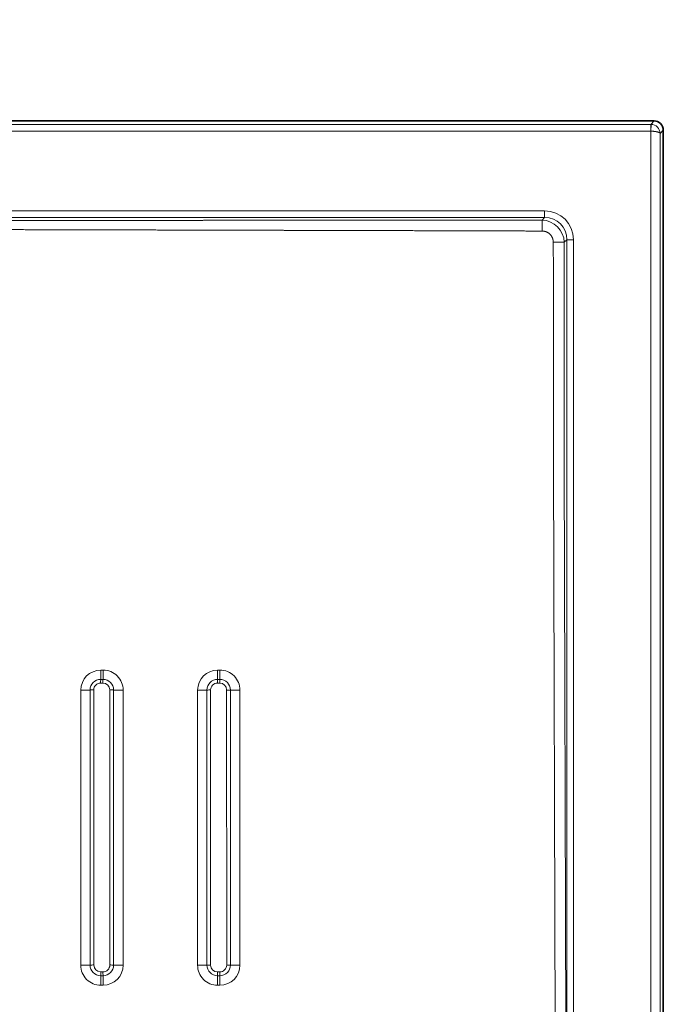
# Model space of a CAD drawing. Extents: x 80 to 315, y 22 to 274.
# Tile 5 of 6: x 259 to 315, y 103 to 189. Entities that reach past the tile are written whole.
import ezdxf
from ezdxf.enums import TextEntityAlignment as Align

# ---------------------------------------------------------------- set-up
doc = ezdxf.new("R2010")
doc.units = 0
doc.layers.get('0').update_dxf_attribs({"lineweight": 13})
doc.styles.get("Standard").update_dxf_attribs({"font": 'isocp.shx'})
doc.dimstyles.get("Standard").update_dxf_attribs({"dimtxt": 2.5, "dimasz": 2.5, "dimexe": 1.25, "dimexo": 0.625, "dimtad": 1, "dimcen": 2.5, "dimadec": 0, "dimazin": 0, "dimtfac": 1, "dimtmove": 0, "dimatfit": 0, "dimfxl": 0, "dimarcsym": 0})

# ---------------------------------------------------------------- blocks, each defined once
blk = doc.blocks.new('*D')
at = {"color": 7, "lineweight": 13}
for p, q in [((113.798, 241.707), (83.275, 241.707)), ((85.275, 220.935), (85.275, 241.707)), ((113.51, 232.707), (83.275, 232.707)), ((113.51, 179.745), (86.537, 179.745)), ((88.537, 39.716), (88.537, 179.745)), ((212.725, 179.745), (105.563, 179.745)), ((107.563, 149.83), (107.563, 179.745)), ((183.481, 159.888), (223.768, 146.919)), ((197.873, 149.83), (105.563, 149.83)), ((113.51, 39.716), (86.537, 39.716)), ((114.711, 24.19), (314.74, 24.19))]:
    blk.add_line(p, q, dxfattribs=at)
at = {"color": 7, "lineweight": 13, "ltscale": 0.408137}
for p, q in [((114.711, 38.515), (114.711, 22.19)), ((314.74, 38.515), (314.74, 22.19))]:
    blk.add_line(p, q, dxfattribs=at)
at = {"color": 7, "lineweight": 13}
for points in [[(85.793, 239.776), (85.275, 241.707), (84.758, 239.776)], [(84.758, 234.639), (85.275, 232.707), (85.793, 234.639)], [(89.055, 177.813), (88.537, 179.745), (88.019, 177.813)], [(108.08, 177.813), (107.563, 179.745), (107.045, 177.813)], [(207.68, 152.642), (205.682, 152.741), (207.363, 151.657)], [(107.045, 151.762), (107.563, 149.83), (108.08, 151.762)], [(221.771, 147.018), (223.768, 146.919), (222.088, 148.004)], [(88.019, 41.648), (88.537, 39.716), (89.055, 41.648)], [(116.643, 24.708), (114.711, 24.19), (116.643, 23.672)], [(312.808, 23.672), (314.74, 24.19), (312.808, 24.708)]]:
    blk.add_lwpolyline(points, dxfattribs=at)
for s, rotation, p, p2 in [('45', 90, (83.275, 220.935), (83.275, 227.707)), ('150', 90, (105.563, 159.533), (105.563, 170.041)), ('%%c', 342.15644, (184.094, 161.792), (186.537, 161.005)), ('90', 342.15644, (187.489, 160.699), (193.936, 158.624)), ('700', 90, (86.537, 104.476), (86.537, 114.984))]:
    blk.add_text(s, height=3.5, rotation=rotation, dxfattribs=at).set_placement(p, p2, align=Align.FIT)
blk.add_text('1000', height=3.5, dxfattribs=at).set_placement((207.603, 26.19), (221.847, 26.19), align=Align.FIT)
blk = doc.blocks.new('BLOCK6')
at = {"color": 7, "lineweight": 35}
for p, q in [((496.07, 149.57), (0, 149.57)), ((500.07, 145.57), (500.07, -546.57))]:
    blk.add_line(p, q, dxfattribs=at)
at = {"color": 7, "lineweight": 13}
for p, q in [((0, 148.1), (494.6, 148.1)), ((494.6, 145.1), (-494.6, 145.1)), ((494.64, -545.14), (494.64, 145.1)), ((498.63, -545.14), (498.63, 144.14)), ((448.24, 110.3), (0, 110.3)), ((448.24, 107.4), (0, 107.4)), ((457.9, -347.28), (457.9, 97.74)), ((460.8, -347.28), (460.8, 97.74)), ((453.58, -499.29), (452.13, -0.19)), ((457.9, -347.28), (456.79, -0.13)), ((245.77, -218.77), (245.78, -98.77)), ((249.84, -218.72), (249.83, -98.72)), ((251.45, -98.69), (251.46, -218.69)), ((258.45, -98.69), (258.46, -218.69)), ((260.12, -218.71), (260.11, -98.71)), ((264.26, -218.76), (264.27, -98.76)), ((296.77, -218.77), (296.78, -98.77)), ((300.84, -218.72), (300.83, -98.72)), ((302.45, -98.7), (302.46, -218.7)), ((309.45, -98.7), (309.46, -218.7)), ((311.12, -218.72), (311.11, -98.72)), ((315.26, -218.76), (315.27, -98.76))]:
    blk.add_line(p, q, dxfattribs=at)
at = {"color": 7, "lineweight": 13, "ltscale": 0.051984}
blk.add_line((496.07, 149.57), (494.6, 148.1), dxfattribs=at)
at = {"color": 7, "lineweight": 13, "ltscale": 0.003365}
blk.add_line((494.6, 148.1), (494.74, 148.1), dxfattribs=at)
at = {"color": 7, "lineweight": 13, "ltscale": 0.074954}
blk.add_line((494.6, 145.1), (494.6, 148.1), dxfattribs=at)
at = {"color": 7, "lineweight": 13, "ltscale": 0.074951}
blk.add_line((494.74, 148.1), (494.64, 145.1), dxfattribs=at)
at = {"color": 7, "lineweight": 13, "ltscale": 0.000842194}
blk.add_line((494.6, 145.1), (494.64, 145.1), dxfattribs=at)
at = {"color": 7, "lineweight": 13, "ltscale": 0.050792}
blk.add_line((500.07, 145.57), (498.63, 144.14), dxfattribs=at)
at = {"color": 7, "lineweight": 13, "ltscale": 0.038371}
blk.add_line((448.24, 107.4), (447.16, 106.32), dxfattribs=at)
at = {"color": 7, "lineweight": 13, "ltscale": 0.072444}
for p, q in [((448.24, 107.4), (448.24, 110.3)), ((457.9, 97.74), (460.8, 97.74))]:
    blk.add_line(p, q, dxfattribs=at)
at = {"color": 7, "lineweight": 13, "ltscale": 0.038375}
blk.add_line((457.9, 97.74), (456.82, 96.66), dxfattribs=at)
at = {"color": 7, "lineweight": 13, "ltscale": 0.025}
for p, q in [((255.53, -90.02), (254.53, -90.02)), ((306.53, -90.02), (305.53, -90.02)), ((255.47, -94.07), (254.47, -94.07)), ((306.47, -94.08), (305.47, -94.08)), ((254.45, -95.69), (255.45, -95.69)), ((305.45, -95.7), (306.45, -95.7)), ((254.46, -221.69), (255.46, -221.69)), ((255.48, -223.36), (254.48, -223.36)), ((305.46, -221.7), (306.46, -221.7)), ((306.48, -223.36), (305.48, -223.36)), ((255.51, -227.51), (254.51, -227.51)), ((306.51, -227.51), (305.51, -227.51))]:
    blk.add_line(p, q, dxfattribs=at)
at = {"color": 7, "lineweight": 35}
blk.add_arc((496.07, 145.57), 4, 359.9842, 90.0158, dxfattribs=at)
at = {"color": 7, "lineweight": 13}
for centre, radius, start, end in [((446.85, 96.35), 9.98, 1.7982, 88.2003), ((-138.19, 101.87), 585.37, 359.96695, 0.43534), ((452.37, -474.86), 571.54, 89.5545, 90.0342), ((254.53, -98.77), 8.75, 90.015, 179.9868), ((255.53, -98.76), 8.74, 359.9859, 90.0116), ((305.53, -98.77), 8.75, 90.0159, 179.9895), ((306.53, -98.76), 8.74, 359.9854, 90.0089), ((254.47, -98.71), 4.64, 89.9937, 180.0078), ((302.39, -95.54), 47.94, 178.2432, 180.1801), ((303.39, -95.54), 47.94, 178.2432, 180.1802), ((255.47, -98.71), 4.64, 0.0066, 89.9914), ((305.47, -98.72), 4.64, 89.9943, 180.0091), ((353.3, -95.55), 47.85, 178.2399, 180.1839), ((354.3, -95.55), 47.85, 178.2398, 180.1839), ((306.47, -98.72), 4.64, 0.006, 89.9904), ((251.3, -150.68), 51.99, 89.8359, 91.6198), ((254.45, -98.69), 3, 89.9893, 180.011), ((255.45, -98.7), 3, 0.0105, 89.989), ((258.65, -156.28), 57.59, 88.5419, 90.1967), ((302.3, -158.85), 60.15, 89.8583, 91.3998), ((305.45, -98.7), 3, 89.9896, 180.0109), ((306.45, -98.7), 3, 0.0104, 89.9893), ((309.65, -165.54), 66.83, 88.7437, 90.1697), ((254.51, -218.77), 8.74, 179.9925, 270.0148), ((251.31, -271.31), 52.62, 89.8308, 91.6009), ((254.48, -218.71), 4.64, 180.01, 269.9925), ((254.46, -218.69), 3, 180.0106, 269.9887), ((255.46, -218.7), 3, 269.9897, 0.0114), ((255.48, -218.71), 4.64, 269.9901, 0.008), ((255.51, -218.76), 8.75, 270.0074, 359.9859), ((258.65, -275.54), 56.85, 88.5214, 90.1913), ((305.51, -218.77), 8.74, 179.9912, 270.0124), ((302.31, -279.53), 60.83, 89.8538, 91.3844), ((305.48, -218.72), 4.64, 180.0088, 269.9916), ((305.46, -218.7), 3, 180.01, 269.9888), ((306.46, -218.7), 3, 269.9902, 0.011), ((306.48, -218.72), 4.64, 269.9913, 0.0088), ((306.51, -218.76), 8.75, 270.0085, 359.9887), ((309.65, -284.67), 65.97, 88.726, 90.1652), ((329.76, -221.89), 75.29, 179.8512, 181.1155), ((330.72, -221.89), 75.25, 179.8511, 181.1161), ((378.57, -221.89), 73.1, 179.8493, 181.1494), ((379.52, -221.89), 73.06, 179.8493, 181.1501)]:
    blk.add_arc(centre, radius, start, end, dxfattribs=at)
for centre, major_axis, ratio, start_param, end_param in [((494.64, 144.14), (3.65, -1.65), 0.987224, 0.428792, 1.964681), ((447.34, 96.84), (-9.83, -9.83), 0.935107, 2.389713, 3.893462), ((447.34, 96.84), (7.85, 7.85), 0.901169, 5.531307, 7.03507)]:
    blk.add_ellipse(centre, major_axis=major_axis, ratio=ratio, start_param=start_param, end_param=end_param, dxfattribs=at)
for points, knots in [([(498.63, 144.14), (498.62, 144.25), (498.54, 144.36), (498.4, 144.46), (497.91, 144.7), (497.15, 144.89), (496.63, 144.98), (495.91, 145.05), (495.16, 145.09), (494.99, 145.1), (494.81, 145.1), (494.64, 145.1)], [0, 0, 0, 0, 0, 0, 3.341278, 3.341278, 3.341278, 8.375111, 8.375111, 8.375111, 9.887452, 9.887452, 9.887452, 9.887452, 9.887452, 9.887452]), ([(0, 106.04), (0.85, 106.03), (1.7, 106.03), (3.15, 106.03), (10.79, 106.03), (18.43, 106.03), (25.22, 106.03), (32.56, 106.04), (39.91, 106.05), (40.48, 106.05), (41.59, 106.05), (42.71, 106.05), (43.27, 106.05), (44.97, 106.05), (46.68, 106.05), (47.77, 106.06), (51.13, 106.06), (54.49, 106.06), (56.72, 106.07), (63.42, 106.07), (70.13, 106.08), (74.59, 106.08), (83.53, 106.09), (92.47, 106.1), (96.94, 106.1), (103.64, 106.11), (110.34, 106.11), (112.58, 106.11), (115.93, 106.11), (119.28, 106.12), (120.4, 106.12), (122.63, 106.12), (124.86, 106.12), (125.98, 106.12), (133.21, 106.12), (140.46, 106.13), (146.69, 106.13), (158.22, 106.14), (169.73, 106.14), (175.02, 106.14), (181.99, 106.15), (188.94, 106.15), (191.48, 106.15), (210.76, 106.16), (230.07, 106.17), (247.89, 106.18), (271.54, 106.2), (295.11, 106.21), (301.08, 106.22), (309.7, 106.22), (318.33, 106.23), (320.92, 106.23), (330.51, 106.24), (340.02, 106.24), (346.86, 106.25), (355.76, 106.25), (364.73, 106.26), (366.78, 106.26), (369.87, 106.26), (372.95, 106.26), (373.98, 106.26), (387.32, 106.27), (400.66, 106.28), (412.96, 106.29), (425.57, 106.3), (438.17, 106.31), (438.46, 106.31), (440.4, 106.31), (442.34, 106.31), (443.95, 106.32), (445.55, 106.32), (447.16, 106.32)], [0, 0, 0, 0, 0, 0, 7.378007, 7.378007, 7.378007, 66.210484, 66.210484, 66.210484, 71.017803, 71.017803, 71.017803, 75.853976, 75.853976, 75.853976, 85.610252, 85.610252, 85.610252, 104.954887, 104.954887, 104.954887, 143.644107, 143.644107, 143.644107, 182.337197, 182.337197, 182.337197, 201.683743, 201.683743, 201.683743, 211.357015, 211.357015, 211.357015, 221.030288, 221.030288, 221.030288, 273.950815, 273.950815, 273.950815, 319.348617, 319.348617, 319.348617, 334.195179, 334.195179, 334.195179, 486.281776, 486.281776, 486.281776, 537.93758, 537.93758, 537.93758, 560.984219, 560.984219, 560.984219, 621.337546, 621.337546, 621.337546, 639.169299, 639.169299, 639.169299, 648.085175, 648.085175, 648.085175, 754.666796, 754.666796, 754.666796, 757.214326, 757.214326, 757.214326, 771.495477, 771.495477, 771.495477, 771.495477, 771.495477, 771.495477]), ([(0, 102.77), (7.95, 102.8), (15.89, 102.8), (23.82, 102.78), (32.51, 102.74), (41.2, 102.7), (41.78, 102.69), (43.24, 102.68), (44.71, 102.68), (45.43, 102.67), (46.9, 102.66), (48.37, 102.66), (48.93, 102.65), (50.39, 102.64), (51.85, 102.64), (52.56, 102.63), (57.6, 102.6), (62.64, 102.58), (66.65, 102.56), (79.68, 102.49), (92.71, 102.44), (101.56, 102.42), (111.76, 102.39), (121.95, 102.37), (123.44, 102.36), (131.2, 102.35), (138.97, 102.33), (145.35, 102.32), (156.83, 102.29), (168.29, 102.27), (173.38, 102.26), (179.43, 102.24), (185.46, 102.23), (186.45, 102.23), (210.45, 102.17), (234.46, 102.11), (258.01, 102.05), (283.32, 101.99), (308.56, 101.92), (309.08, 101.92), (313.2, 101.91), (317.33, 101.9), (319.22, 101.89), (327.52, 101.87), (335.75, 101.85), (342.01, 101.83), (352.51, 101.8), (363.08, 101.78), (367.3, 101.77), (372.72, 101.75), (378.14, 101.74), (382, 101.73), (393.49, 101.7), (404.98, 101.67), (418, 101.63), (428.92, 101.6), (439.84, 101.56), (440.37, 101.56), (442.11, 101.55), (443.83, 101.55), (444.95, 101.54), (446.06, 101.54), (447.18, 101.53)], [0, 0, 0, 0, 0, 0, 68.778791, 68.778791, 68.778791, 75.202238, 75.202238, 75.202238, 81.358285, 81.358285, 81.358285, 87.836412, 87.836412, 87.836412, 93.992442, 93.992442, 93.992442, 131.488497, 131.488497, 131.488497, 206.863169, 206.863169, 206.863169, 219.759609, 219.759609, 219.759609, 274.052682, 274.052682, 274.052682, 317.656385, 317.656385, 317.656385, 326.258163, 326.258163, 326.258163, 525.479588, 525.479588, 525.479588, 544.850091, 544.850091, 544.850091, 561.233496, 561.233496, 561.233496, 616.85608, 616.85608, 616.85608, 653.600442, 653.600442, 653.600442, 663.778107, 663.778107, 663.778107, 753.124967, 753.124967, 753.124967, 758.346596, 758.346596, 758.346596, 768.250681, 768.250681, 768.250681, 768.250681, 768.250681, 768.250681]), ([(447.18, 101.53), (448.1, 101.53), (449.02, 101.32), (449.87, 100.89), (451.06, 99.87), (451.75, 98.5), (451.94, 97.91), (452.03, 97.29), (452.03, 96.68)], [0, 0, 0, 0, 0, 0, 11.153971, 11.153971, 11.153971, 18.556828, 18.556828, 18.556828, 18.556828, 18.556828, 18.556828]), ([(452.03, 96.68), (452.06, 90.87), (452.08, 85.06), (452.1, 79.21), (452.12, 71.35), (452.14, 63.51), (452.15, 61.96), (452.16, 54.12), (452.18, 46.28), (452.19, 40.47), (452.2, 32.73), (452.2, 24.99), (452.2, 23.05), (452.2, 20.15), (452.19, 17.24), (452.19, 16.27), (452.19, 14.82), (452.19, 13.37), (452.19, 12.88), (452.18, 11.92), (452.18, 10.95), (452.18, 10.46), (452.17, 8.04), (452.17, 5.62), (452.15, 3.69), (452.14, 1.75), (452.13, -0.19)], [0, 0, 0, 0, 0, 0, 50.282077, 50.282077, 50.282077, 67.866831, 67.866831, 67.866831, 118.113393, 118.113393, 118.113393, 134.862904, 134.862904, 134.862904, 143.238388, 143.238388, 143.238388, 147.42613, 147.42613, 147.42613, 151.613872, 151.613872, 151.613872, 168.363689, 168.363689, 168.363689, 168.363689, 168.363689, 168.363689]), ([(456.82, 96.66), (456.81, 90.85), (456.81, 85.04), (456.8, 79.2), (456.8, 71.63), (456.79, 64.07), (456.79, 61.38), (456.78, 53.82), (456.78, 46.27), (456.78, 40.47), (456.77, 32.73), (456.77, 24.98), (456.77, 23.05), (456.77, 20.15), (456.77, 17.24), (456.77, 16.28), (456.78, 14.34), (456.78, 12.41), (456.78, 11.44), (456.78, 8.54), (456.78, 5.65), (456.78, 3.72), (456.79, 1.8), (456.79, -0.13)], [0, 0, 0, 0, 0, 0, 50.278784, 50.278784, 50.278784, 65.382948, 65.382948, 65.382948, 115.625182, 115.625182, 115.625182, 132.372411, 132.372411, 132.372411, 140.745522, 140.745522, 140.745522, 149.118633, 149.118633, 149.118633, 165.839536, 165.839536, 165.839536, 165.839536, 165.839536, 165.839536])]:
    blk.add_open_spline(points, degree=5, knots=knots, dxfattribs=at)
for points in [[(254.53, -90.02), (254.53, -90.92), (254.52, -91.81), (254.51, -92.67), (254.5, -93.47), (254.47, -94.07)], [(255.53, -90.02), (255.53, -90.92), (255.52, -91.81), (255.51, -92.67), (255.5, -93.47), (255.47, -94.07)], [(305.53, -90.02), (305.53, -90.91), (305.52, -91.81), (305.51, -92.67), (305.5, -93.47), (305.47, -94.08)], [(306.53, -90.02), (306.53, -90.91), (306.52, -91.81), (306.51, -92.67), (306.5, -93.47), (306.47, -94.08)], [(245.78, -98.77), (246.68, -98.77), (247.57, -98.77), (248.43, -98.75), (249.23, -98.74), (249.83, -98.72)], [(264.27, -98.76), (263.37, -98.76), (262.46, -98.76), (261.58, -98.75), (260.76, -98.73), (260.11, -98.71)], [(296.78, -98.77), (297.68, -98.77), (298.57, -98.76), (299.43, -98.75), (300.23, -98.74), (300.83, -98.72)], [(315.27, -98.76), (314.37, -98.76), (313.46, -98.76), (312.58, -98.75), (311.76, -98.74), (311.11, -98.72)], [(245.77, -218.77), (246.67, -218.77), (247.56, -218.76), (248.43, -218.75), (249.23, -218.74), (249.84, -218.72)], [(264.26, -218.76), (263.36, -218.76), (262.46, -218.76), (261.58, -218.75), (260.76, -218.73), (260.12, -218.71)], [(296.77, -218.77), (297.67, -218.77), (298.56, -218.76), (299.43, -218.75), (300.23, -218.74), (300.84, -218.72)], [(315.26, -218.76), (314.36, -218.76), (313.46, -218.76), (312.58, -218.75), (311.76, -218.74), (311.12, -218.72)], [(254.51, -227.51), (254.51, -226.61), (254.51, -225.7), (254.5, -224.82), (254.49, -224), (254.48, -223.36)], [(255.51, -227.51), (255.51, -226.61), (255.51, -225.7), (255.5, -224.82), (255.49, -224), (255.48, -223.36)], [(305.51, -227.51), (305.52, -226.6), (305.51, -225.7), (305.51, -224.82), (305.49, -224), (305.48, -223.36)], [(306.51, -227.51), (306.52, -226.6), (306.51, -225.7), (306.51, -224.82), (306.49, -224), (306.48, -223.36)]]:
    blk.add_open_spline(points, degree=5, dxfattribs=at)

msp = doc.modelspace()

# ---------------------------------------------------------------- block references
at = {"lineweight": 0, "xscale": 0.2, "yscale": 0.2, "zscale": 0.2}
msp.add_blockref('BLOCK6', (214.7253, 149.8302), dxfattribs=at)

# ---------------------------------------------------------------- dimensions: what is measured, and where the dimension line sits
at = {"color": 0, "lineweight": 0}
for base, p1, p2, angle, middle, dimtype in [((107.5625, 179.7445), (199.8731, 149.8302), (214.7253, 179.7445), 89.999523, (107.5625, 164.7874), 160), ((88.537, 179.7445), (115.5105, 39.7159), (115.5105, 179.7445), 90, (88.537, 109.7302), 161), ((114.711, 24.19), (314.7395, 40.5155), (114.711, 40.5155), 180, (214.7253, 24.19), 161), ((85.2752, 232.7075), (115.7978, 241.7075), (115.5105, 232.7075), 269.998569, (85.2752, 224.3215), 160)]:
    dim = msp.add_linear_dim(base=base, p1=p1, p2=p2, angle=angle, dimstyle='Standard', override={"dimlfac": 5}, dxfattribs=at)
    dim.commit()
    dim.dimension.update_dxf_attribs({"geometry": '*D', "text_midpoint": middle, "dimtype": dimtype})
dim = msp.add_diameter_dim_2p(p1=(223.7683, 146.9192), p2=(205.6822, 152.7412), text='%%c90', dimstyle='Standard', override={"dimlfac": 5}, dxfattribs=at)
dim.commit()
dim.dimension.update_dxf_attribs({"geometry": '*D', "text_midpoint": (188.402, 158.3038), "dimtype": 163})

doc.saveas('drawing.dxf')
